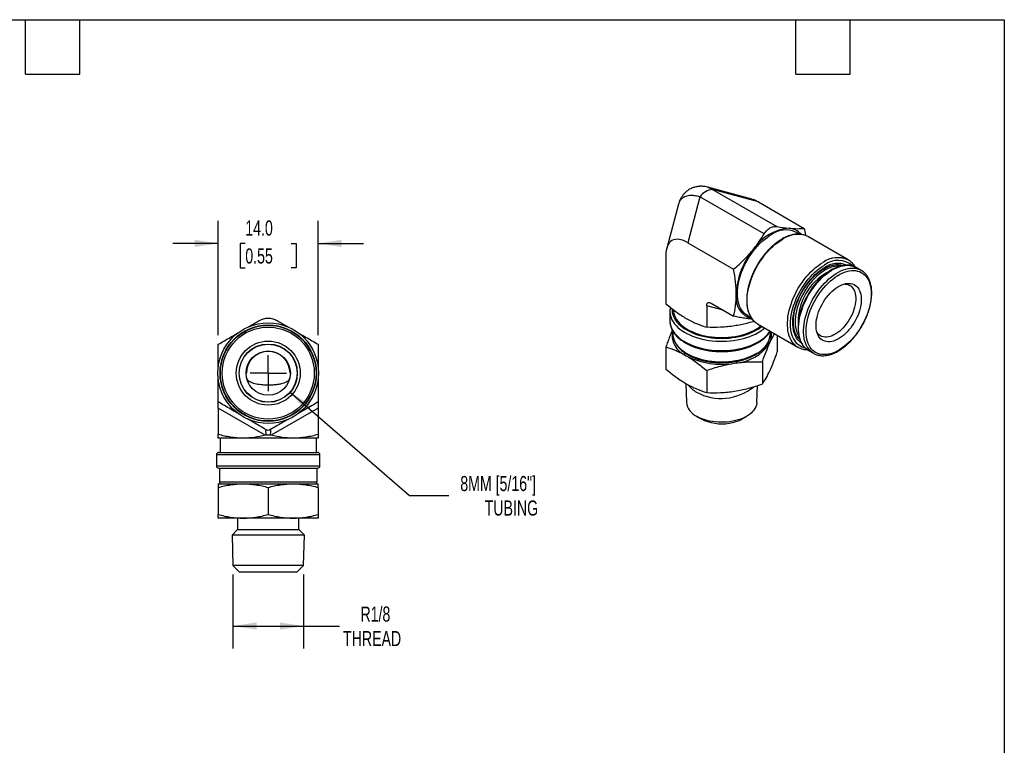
# Model space of a CAD drawing. Header units: millimetres. Extents: x 6 to 273, y 6 to 210.
# Tile 3 of 3: x 135 to 273, y 108 to 210. Entities that reach past the tile are written whole.
import ezdxf

# ---------------------------------------------------------------- set-up
doc = ezdxf.new("R2010")
doc.units = ezdxf.units.MM
doc.linetypes.add('SLD-Center', pattern=[19.05, 15.24, -1.27, 1.27, -1.27])
doc.linetypes.add('SLD-Solid', pattern=[0])
doc.layers.add('CENTER', color=40, linetype='SLD-Center')
doc.layers.add('DIMENSIONS', color=140, linetype='SLD-Solid', lineweight=25)
doc.layers.add('TEXT', color=140, linetype='SLD-Solid', lineweight=25)
doc.styles.add('SLDTEXTSTYLE0', font='TXT', dxfattribs={"width": 0.7})
doc.dimstyles.new('SLDDIMSTYLE1', dxfattribs={"dimtxt": 2.158008, "dimasz": 3.302, "dimexe": 0, "dimexo": 0.0625, "dimgap": 0.539502, "dimtad": 0, "dimtih": 1, "dimtoh": 1, "dimdec": 1, "dimrnd": 1e-09, "dimzin": 12, "dimdsep": 46, "dimtxsty": 'SLDTEXTSTYLE0', "dimsah": 1, "dimcen": 0.09, "dimadec": 0, "dimazin": 3, "dimtfac": 1, "dimtdec": 1, "dimtofl": 0, "dimtmove": 0, "dimatfit": 3, "dimfxl": 0, "dimfrac": 2, "dimtolj": 1, "dimtzin": 12, "dimarcsym": 0})
doc.dimstyles.new('SLDDIMSTYLE3', dxfattribs={"dimtxt": 2.158008, "dimasz": 3.302, "dimexe": 0, "dimexo": 0.0625, "dimgap": 0.539502, "dimtad": 0, "dimtih": 1, "dimtoh": 1, "dimdec": 1, "dimrnd": 1e-09, "dimzin": 12, "dimdsep": 46, "dimtxsty": 'SLDTEXTSTYLE0', "dimsah": 1, "dimcen": 0, "dimadec": 0, "dimazin": 3, "dimtfac": 1, "dimtdec": 1, "dimtofl": 0, "dimtmove": 0, "dimatfit": 3, "dimfxl": 0, "dimfrac": 2, "dimtolj": 1, "dimtzin": 12, "dimarcsym": 0})
doc.dimstyles.new('SLDDIMSTYLE4', dxfattribs={"dimtxt": 2.158008, "dimasz": 3.302, "dimexe": 0, "dimexo": 0.0625, "dimgap": 0.539502, "dimtad": 0, "dimtih": 1, "dimtoh": 1, "dimdec": 1, "dimrnd": 1e-09, "dimzin": 4, "dimdsep": 46, "dimtxsty": 'SLDTEXTSTYLE0', "dimsah": 1, "dimcen": 0.09, "dimadec": 0, "dimazin": 1, "dimtfac": 1, "dimtdec": 1, "dimtmove": 0, "dimatfit": 0, "dimfxl": 0, "dimfrac": 2, "dimtolj": 1, "dimtzin": 12, "dimarcsym": 0})

# ---------------------------------------------------------------- blocks, each defined once
blk = doc.blocks.new('_D_5')
at = {"layer": 'DIMENSIONS'}
for p, q in [((164.95, 131.87), (164.95, 121.48)), ((174.83, 131.87), (174.83, 121.48)), ((164.95, 124.65), (174.83, 124.65)), ((174.83, 124.65), (179.89, 124.65))]:
    blk.add_line(p, q, dxfattribs=at)
for points in [[(164.95, 124.65), (168.25, 124.14), (168.25, 125.16)], [(174.83, 124.65), (171.53, 125.16), (171.53, 124.14)]]:
    blk.add_solid(points, dxfattribs=at)
at = {"layer": 'DIMENSIONS', "char_height": 2.117, "attachment_point": 1, "style": 'SLDTEXTSTYLE0'}
for s, insert in [('R1/8', (182.82, 127.38)), ('THREAD', (180.38, 123.95))]:
    blk.add_mtext(s, dxfattribs=dict(at, insert=insert))
blk = doc.blocks.new('_D_6')
at = {"layer": 'DIMENSIONS'}
for p, q in [((172.96, 157.4), (189.67, 142.93)), ((189.67, 142.93), (195.22, 142.93))]:
    blk.add_line(p, q, dxfattribs=at)
blk.add_solid([(172.96, 157.4), (175.13, 154.85), (175.79, 155.62)], dxfattribs=at)
at = {"layer": 'DIMENSIONS', "attachment_point": 1, "style": 'SLDTEXTSTYLE0'}
for s, insert, char_height in [('8MM [5/16"]', (196.81, 145.66), 2.1167), ('TUBING', (200.23, 142.23), 2.117)]:
    blk.add_mtext(s, dxfattribs=dict(at, insert=insert, char_height=char_height))
blk = doc.blocks.new('_D_7')
at = {"layer": 'DIMENSIONS'}
for p, q in [((162.89, 165.37), (162.89, 181.4)), ((176.89, 165.37), (176.89, 181.4)), ((162.89, 178.23), (156.54, 178.23)), ((166.68, 178.23), (165.96, 178.23)), ((165.96, 178.23), (165.96, 174.8)), ((173.1, 178.23), (173.82, 178.23)), ((173.82, 178.23), (173.82, 174.8)), ((176.89, 178.23), (183.24, 178.23)), ((165.96, 174.8), (166.68, 174.8)), ((173.82, 174.8), (173.1, 174.8))]:
    blk.add_line(p, q, dxfattribs=at)
for points in [[(162.89, 178.23), (159.59, 178.74), (159.59, 177.72)], [(176.89, 178.23), (180.19, 177.72), (180.19, 178.74)]]:
    blk.add_solid(points, dxfattribs=at)
at = {"layer": 'DIMENSIONS', "char_height": 2.117, "attachment_point": 1, "style": 'SLDTEXTSTYLE0'}
for s, insert in [('14.0', (166.68, 181.44)), ('0.55', (166.68, 177.53))]:
    blk.add_mtext(s, dxfattribs=dict(at, insert=insert))
blk = doc.blocks.new('SW_CENTERMARKSYMBOL_0')
at = {"layer": 'CENTER', "color": 0}
for q in [(0, 2.54), (-2.54, 0), (0, -2.54), (2.54, 0)]:
    blk.add_line((0, 0), q, dxfattribs=at)

msp = doc.modelspace()

# ---------------------------------------------------------------- linework, layer by layer
for p, q in [((231.47, 186.1), (231.48, 186.09)), ((237.68, 184.44), (231.48, 186.1)), ((232.17, 185.77), (241.16, 180.58)), ((238.59, 184.05), (232.17, 185.77)), ((227.4, 183.74), (225.74, 177.54)), ((227.41, 183.75), (227.4, 183.74)), ((230.4, 184.75), (228.69, 178.33)), ((239.39, 179.56), (230.4, 184.75)), ((238.59, 184.05), (245.02, 180.33)), ((244.32, 179.52), (243.81, 179.81)), ((228.69, 178.33), (235.12, 174.62)), ((251.17, 175.91), (245.51, 179.18)), ((225.62, 176.57), (225.62, 169.78)), ((250.25, 175.1), (250.05, 175.22)), ((250.24, 175.18), (250.29, 175.12)), ((253.01, 174.44), (252.3, 174.85)), ((253.01, 174.44), (253.04, 174.43)), ((231.95, 169.85), (235.12, 168.02)), ((226.18, 168.7), (226.18, 167.39)), ((226.18, 168.7), (226.18, 168.68)), ((231.34, 169.5), (231.34, 166.48)), ((233.63, 168.88), (231.34, 169.5)), ((226.18, 167.39), (226.18, 167.37)), ((237.06, 168.12), (237.57, 167.82)), ((226.58, 165.98), (226.58, 165.6)), ((226.58, 165.6), (226.58, 165.58)), ((238.46, 166.96), (244.12, 163.7)), ((240.28, 165.6), (240.28, 165.91)), ((241.24, 165.36), (241.24, 163.05)), ((244.03, 165.18), (244.32, 165.01)), ((244.36, 164.9), (244.16, 165.02)), ((244.16, 165.01), (244.36, 164.9)), ((225.62, 163.73), (225.62, 160.64)), ((244.14, 163.69), (244.12, 163.7)), ((245.6, 163.25), (245.56, 163.27)), ((245.6, 163.25), (246.31, 162.84)), ((246.31, 162.84), (246.27, 162.86)), ((239.15, 161.64), (239.15, 158.55)), ((231.34, 160.43), (231.34, 157.34)), ((166.83, 160.06), (166.79, 160.06)), ((172.99, 160.06), (172.95, 160.06)), ((228.4, 158.63), (228.49, 155.97)), ((238.37, 155.97), (238.46, 158.32)), ((169.47, 151.36), (162.89, 155.15)), ((162.89, 155.15), (162.89, 151.47)), ((176.89, 155.15), (170.31, 151.36)), ((176.89, 155.15), (176.89, 151.47)), ((229.93, 154.01), (230.56, 153.65)), ((236.3, 153.65), (236.93, 154.01)), ((166.39, 150.96), (162.89, 150.96)), ((163.14, 150.96), (163.14, 148.96)), ((173.39, 150.96), (166.39, 150.96)), ((176.89, 150.96), (173.39, 150.96)), ((176.64, 148.96), (176.64, 150.96)), ((162.64, 148.66), (162.64, 147.06)), ((162.64, 148.66), (169.89, 148.66)), ((162.94, 148.96), (169.89, 148.96)), ((169.89, 148.96), (176.84, 148.96)), ((169.89, 148.66), (177.14, 148.66)), ((177.14, 147.06), (177.14, 148.66)), ((162.64, 147.06), (169.89, 147.06)), ((162.94, 146.76), (169.89, 146.76)), ((163.04, 146.76), (163.04, 144.86)), ((169.89, 147.06), (177.14, 147.06)), ((169.89, 146.76), (176.84, 146.76)), ((176.74, 144.86), (176.74, 146.76)), ((162.89, 144.56), (166.39, 144.56)), ((162.89, 144.06), (162.89, 140.27)), ((163.04, 144.86), (169.89, 144.86)), ((166.39, 144.56), (173.39, 144.56)), ((169.89, 144.86), (176.74, 144.86)), ((169.89, 144.06), (169.89, 140.27)), ((173.39, 144.56), (176.89, 144.56)), ((176.89, 144.06), (176.89, 140.27)), ((166.39, 139.76), (162.89, 139.76)), ((165.59, 139.76), (165.59, 138.16)), ((173.39, 139.76), (166.39, 139.76)), ((176.89, 139.76), (173.39, 139.76)), ((174.19, 138.16), (174.19, 139.76)), ((165.59, 138.16), (164.82, 137.39)), ((165.59, 138.16), (167.74, 138.16)), ((167.74, 138.16), (174.19, 138.16)), ((174.96, 137.39), (174.19, 138.16)), ((164.82, 137.39), (164.95, 133.14)), ((164.82, 137.39), (164.82, 137.39)), ((174.96, 137.39), (164.82, 137.39)), ((174.83, 133.14), (174.96, 137.39)), ((164.95, 133.14), (165.83, 132.26)), ((164.95, 133.14), (164.95, 133.14)), ((174.83, 133.14), (164.95, 133.14)), ((173.95, 132.26), (174.83, 133.14)), ((165.83, 132.26), (167.86, 132.26)), ((167.86, 132.26), (173.95, 132.26))]:
    msp.add_line(p, q)
at = {"flags": 128}
for points in [[(237.06, 168.12), (237.06, 168.12), (236.82, 168.28), (236.61, 168.46), (236.42, 168.67), (236.24, 168.91), (236.09, 169.17), (235.96, 169.46), (235.85, 169.77), (235.77, 170.1), (235.71, 170.46), (235.67, 170.83), (235.66, 171.21), (235.67, 171.61), (235.71, 172.03), (235.77, 172.45), (235.85, 172.88), (235.96, 173.31), (236.09, 173.75), (236.24, 174.19), (236.42, 174.63), (236.61, 175.07), (236.82, 175.5), (237.06, 175.92), (237.31, 176.33), (237.57, 176.73), (237.85, 177.12), (238.14, 177.49), (238.45, 177.84), (238.76, 178.17), (239.09, 178.48), (239.42, 178.77), (239.75, 179.03), (240.09, 179.27), (240.43, 179.48)], [(238.06, 167.26), (238.06, 167.26), (237.85, 167.47), (237.67, 167.7), (237.51, 167.96), (237.37, 168.25), (237.25, 168.55), (237.15, 168.89), (237.08, 169.24), (237.03, 169.61), (237.01, 169.99), (237.01, 170.39), (237.03, 170.81), (237.08, 171.24), (237.15, 171.67), (237.25, 172.11), (237.37, 172.56), (237.51, 173.01), (237.67, 173.46), (237.85, 173.9), (238.06, 174.35), (238.28, 174.78), (238.52, 175.21), (238.78, 175.63), (239.06, 176.04), (239.35, 176.43), (239.65, 176.8), (239.96, 177.16), (240.28, 177.5), (240.61, 177.81), (240.95, 178.1), (241.29, 178.37), (241.64, 178.61), (241.99, 178.83)], [(244.12, 163.7), (243.94, 163.81), (243.72, 163.99), (243.51, 164.2), (243.33, 164.43), (243.16, 164.69), (243.02, 164.98), (242.9, 165.29), (242.81, 165.62), (242.73, 165.97), (242.69, 166.34), (242.66, 166.73), (242.66, 167.13), (242.69, 167.54), (242.73, 167.97), (242.81, 168.4), (242.9, 168.85), (243.02, 169.29), (243.16, 169.74), (243.33, 170.19), (243.51, 170.64), (243.72, 171.08), (243.94, 171.52), (244.18, 171.95), (244.44, 172.36), (244.71, 172.77), (245, 173.16), (245.3, 173.54), (245.62, 173.89), (245.94, 174.23), (246.27, 174.54), (246.61, 174.84), (246.95, 175.1), (247.3, 175.35), (247.64, 175.56)], [(245.13, 163.58), (245, 163.62), (244.73, 163.71), (244.48, 163.84), (244.25, 163.99), (244.04, 164.17), (243.84, 164.38), (243.67, 164.62), (243.51, 164.89), (243.38, 165.17), (243.28, 165.49), (243.19, 165.82), (243.13, 166.17), (243.1, 166.54), (243.08, 166.93), (243.1, 167.33), (243.13, 167.74), (243.19, 168.16), (243.28, 168.59), (243.38, 169.03), (243.51, 169.47), (243.67, 169.91), (243.84, 170.34), (244.04, 170.78), (244.25, 171.21), (244.48, 171.63), (244.73, 172.04), (245, 172.44), (245.28, 172.83), (245.57, 173.2), (245.87, 173.55), (246.19, 173.88), (246.51, 174.19), (246.84, 174.48), (247.18, 174.75), (247.52, 174.98), (247.86, 175.19)], [(244.62, 164.28), (244.51, 164.36), (244.3, 164.53), (244.11, 164.73), (243.94, 164.96), (243.8, 165.22), (243.67, 165.5), (243.57, 165.8), (243.49, 166.12), (243.44, 166.47), (243.41, 166.83), (243.4, 167.21), (243.42, 167.6), (243.46, 168), (243.53, 168.41), (243.62, 168.83), (243.73, 169.25), (243.87, 169.67), (244.03, 170.1), (244.2, 170.52), (244.4, 170.94), (244.62, 171.35), (244.86, 171.75), (245.11, 172.14), (245.37, 172.52), (245.65, 172.88), (245.94, 173.22), (246.25, 173.55), (246.56, 173.85), (246.88, 174.13), (247.2, 174.39), (247.53, 174.62), (247.86, 174.83)], [(249.92, 175.03), (249.89, 175.03), (249.6, 175.03), (249.3, 174.99), (249, 174.93), (248.69, 174.83), (248.37, 174.7), (248.05, 174.55), (247.73, 174.36), (247.41, 174.15), (247.1, 173.91), (246.79, 173.64), (246.48, 173.35), (246.19, 173.04), (245.9, 172.71), (245.62, 172.36), (245.36, 172), (245.12, 171.62), (244.89, 171.23), (244.68, 170.83), (244.48, 170.43), (244.31, 170.02), (244.16, 169.6), (244.03, 169.19), (243.93, 168.78), (243.84, 168.38), (243.78, 167.98), (243.75, 167.59), (243.74, 167.22), (243.75, 166.86), (243.79, 166.51), (243.86, 166.19), (243.94, 165.88), (244.05, 165.6), (244.19, 165.34), (244.26, 165.22)], [(252.32, 174.84), (252.16, 174.93), (251.91, 175.04), (251.64, 175.11), (251.37, 175.16), (251.08, 175.19), (250.78, 175.18), (250.47, 175.15), (250.16, 175.08), (249.84, 174.99), (249.52, 174.87), (249.19, 174.73), (248.87, 174.56), (248.54, 174.36), (248.22, 174.14), (247.9, 173.89), (247.58, 173.62), (247.28, 173.33), (246.98, 173.03), (246.68, 172.7), (246.4, 172.36), (246.13, 172), (245.88, 171.63), (245.64, 171.25), (245.41, 170.86), (245.2, 170.45), (245, 170.05), (244.83, 169.64), (244.67, 169.22), (244.53, 168.81), (244.41, 168.39), (244.32, 167.98), (244.24, 167.58), (244.18, 167.17), (244.15, 166.78), (244.14, 166.4), (244.15, 166.03), (244.19, 165.67), (244.25, 165.33), (244.33, 165), (244.43, 164.7), (244.55, 164.41), (244.7, 164.15), (244.86, 163.9), (245.05, 163.69), (245.25, 163.5), (245.47, 163.33), (245.56, 163.27), (245.56, 163.27)], [(245.56, 163.27), (245.49, 163.32), (245.27, 163.48), (245.07, 163.68), (244.88, 163.9), (244.72, 164.15), (244.58, 164.42), (244.46, 164.72), (244.36, 165.04), (244.29, 165.38), (244.24, 165.74), (244.22, 166.11), (244.22, 166.5), (244.24, 166.91), (244.29, 167.32), (244.36, 167.74), (244.45, 168.17), (244.57, 168.61), (244.71, 169.04), (244.87, 169.48), (245.06, 169.91), (245.26, 170.34), (245.48, 170.77), (245.72, 171.18), (245.97, 171.58), (246.24, 171.97), (246.53, 172.35), (246.82, 172.71), (247.13, 173.05), (247.45, 173.37), (247.77, 173.67), (248.1, 173.94), (248.44, 174.19), (248.78, 174.41), (249.11, 174.61), (249.45, 174.78), (249.79, 174.92), (250.12, 175.02), (250.44, 175.1), (250.76, 175.15), (251.07, 175.17), (251.36, 175.15), (251.65, 175.1), (251.92, 175.03), (252.17, 174.92), (252.3, 174.85)], [(246.27, 162.86), (246.2, 162.91), (245.98, 163.07), (245.77, 163.27), (245.59, 163.49), (245.43, 163.74), (245.29, 164.01), (245.17, 164.31), (245.07, 164.63), (245, 164.97), (244.95, 165.33), (244.93, 165.7), (244.92, 166.09), (244.95, 166.5), (245, 166.91), (245.07, 167.33), (245.16, 167.76), (245.28, 168.2), (245.42, 168.63), (245.58, 169.07), (245.76, 169.5), (245.97, 169.93), (246.19, 170.36), (246.43, 170.77), (246.68, 171.18), (246.95, 171.57), (247.24, 171.94), (247.53, 172.3), (247.84, 172.64), (248.16, 172.96), (248.48, 173.26), (248.81, 173.53), (249.14, 173.78), (249.48, 174.01), (249.82, 174.2), (250.16, 174.37), (250.49, 174.51), (250.82, 174.62), (251.15, 174.69), (251.47, 174.74), (251.77, 174.76), (252.07, 174.74), (252.35, 174.7), (252.63, 174.62), (252.88, 174.51), (253.01, 174.44)], [(250.01, 163.37), (249.67, 163.18), (249.34, 163.02), (249.01, 162.88), (248.69, 162.78), (248.37, 162.71), (248.06, 162.66), (247.75, 162.65), (247.46, 162.67), (247.19, 162.72), (246.92, 162.81), (246.67, 162.92), (246.44, 163.06), (246.23, 163.23), (246.03, 163.43), (245.86, 163.66), (245.71, 163.92), (245.58, 164.19), (245.47, 164.5), (245.39, 164.82), (245.32, 165.16), (245.29, 165.52), (245.28, 165.9), (245.29, 166.29), (245.32, 166.7), (245.38, 167.11), (245.47, 167.53), (245.57, 167.96), (245.7, 168.39), (245.86, 168.82), (246.03, 169.24), (246.22, 169.67), (246.44, 170.09), (246.67, 170.5), (246.92, 170.9), (247.18, 171.29), (247.46, 171.66), (247.75, 172.01), (248.05, 172.35), (248.36, 172.67), (248.68, 172.97), (249, 173.24), (249.33, 173.48), (249.67, 173.7), (250, 173.9), (250.33, 174.06), (250.66, 174.19), (250.99, 174.3), (251.31, 174.37), (251.62, 174.42), (251.92, 174.43), (252.21, 174.41), (252.49, 174.36), (252.75, 174.27), (253, 174.16), (253.23, 174.02), (253.44, 173.84), (253.64, 173.64), (253.81, 173.42), (253.96, 173.16), (254.09, 172.88), (254.2, 172.58), (254.29, 172.26), (254.35, 171.92), (254.38, 171.55), (254.4, 171.18), (254.39, 170.79), (254.35, 170.38), (254.29, 169.97), (254.2, 169.55), (254.1, 169.12), (253.97, 168.69), (253.82, 168.26), (253.64, 167.83), (253.45, 167.41), (253.24, 166.99), (253, 166.58), (252.76, 166.18), (252.49, 165.79), (252.22, 165.42), (251.93, 165.06), (251.62, 164.73), (251.31, 164.41), (250.99, 164.11), (250.67, 163.84), (250.34, 163.59), (250.01, 163.37)], [(249.95, 164.95), (249.68, 164.79), (249.4, 164.66), (249.13, 164.56), (248.86, 164.49), (248.6, 164.45), (248.35, 164.45), (248.12, 164.47), (247.89, 164.52), (247.68, 164.61), (247.49, 164.73), (247.31, 164.87), (247.15, 165.04), (247.01, 165.24), (246.9, 165.46), (246.81, 165.71), (246.74, 165.98), (246.69, 166.27), (246.67, 166.57), (246.67, 166.89), (246.7, 167.23), (246.74, 167.57), (246.82, 167.92), (246.91, 168.27), (247.03, 168.63), (247.17, 168.99), (247.33, 169.34), (247.51, 169.69), (247.71, 170.03), (247.92, 170.35), (248.15, 170.67), (248.39, 170.96), (248.64, 171.24), (248.9, 171.5), (249.17, 171.73), (249.44, 171.94), (249.72, 172.13), (249.99, 172.29), (250.27, 172.42), (250.54, 172.52), (250.81, 172.59), (251.07, 172.62), (251.32, 172.63), (251.56, 172.61), (251.78, 172.55), (251.99, 172.47), (252.19, 172.35), (252.36, 172.21), (252.52, 172.04), (252.66, 171.84), (252.77, 171.61), (252.87, 171.37), (252.94, 171.1), (252.98, 170.81), (253, 170.51), (253, 170.18), (252.98, 169.85), (252.93, 169.51), (252.85, 169.16), (252.76, 168.8), (252.64, 168.45), (252.5, 168.09), (252.34, 167.74), (252.16, 167.39), (251.96, 167.05), (251.75, 166.73), (251.52, 166.41), (251.28, 166.12), (251.03, 165.84), (250.77, 165.58), (250.5, 165.34), (250.23, 165.13), (249.95, 164.95)], [(250.66, 172.55), (250.77, 172.54), (250.99, 172.51), (251.2, 172.44), (251.4, 172.35), (251.58, 172.22), (251.74, 172.07), (251.87, 171.88), (251.99, 171.67), (252.08, 171.44), (252.16, 171.18), (252.2, 170.91), (252.22, 170.61), (252.22, 170.3), (252.2, 169.98), (252.14, 169.65), (252.07, 169.31), (251.97, 168.97), (251.85, 168.63), (251.71, 168.28), (251.54, 167.95), (251.36, 167.62), (251.16, 167.3), (250.95, 166.99), (250.72, 166.7), (250.48, 166.42), (250.23, 166.17), (249.98, 165.94), (249.71, 165.74), (249.45, 165.56)], [(226.18, 168.68), (226.18, 168.66), (226.2, 168.38), (226.26, 168.09), (226.35, 167.8), (226.47, 167.52), (226.63, 167.25), (226.82, 166.98), (227.04, 166.72), (227.29, 166.47), (227.57, 166.23), (227.88, 166.01), (228.22, 165.79), (228.58, 165.59), (228.96, 165.41), (229.36, 165.24), (229.79, 165.08), (230.23, 164.95), (230.69, 164.83), (231.16, 164.73), (231.64, 164.65), (232.12, 164.58), (232.62, 164.54), (233.12, 164.52), (233.62, 164.52), (234.12, 164.53), (234.61, 164.57), (235.11, 164.63), (235.59, 164.71), (236.06, 164.8), (236.52, 164.91), (236.97, 165.05), (237.39, 165.2), (237.8, 165.36), (238.19, 165.54), (238.56, 165.74)], [(226.49, 169.08), (226.48, 168.84), (226.51, 168.56), (226.58, 168.28), (226.68, 168), (226.81, 167.73), (226.98, 167.46), (227.17, 167.2), (227.4, 166.95), (227.66, 166.71), (227.95, 166.48), (228.26, 166.26), (228.6, 166.06), (228.97, 165.87), (229.36, 165.7), (229.76, 165.54), (230.19, 165.4), (230.63, 165.27), (231.09, 165.17), (231.55, 165.08), (232.03, 165.02), (232.51, 164.97), (233, 164.94), (233.49, 164.93), (233.98, 164.95), (234.47, 164.98), (234.95, 165.03), (235.43, 165.1), (235.89, 165.19), (236.34, 165.3), (236.78, 165.43), (237.2, 165.58), (237.61, 165.74), (237.99, 165.92), (238.35, 166.11)], [(226.68, 168.95), (226.7, 168.67), (226.75, 168.39), (226.84, 168.12), (226.95, 167.85), (227.11, 167.58), (227.29, 167.33), (227.51, 167.08), (227.75, 166.84), (228.03, 166.61), (228.33, 166.39), (228.66, 166.19), (229.01, 166), (229.39, 165.83), (229.78, 165.67), (230.2, 165.53), (230.63, 165.4), (231.07, 165.29), (231.53, 165.21), (232, 165.14), (232.47, 165.09), (232.95, 165.06), (233.43, 165.05), (233.91, 165.06), (234.39, 165.09), (234.87, 165.14), (235.33, 165.21), (235.79, 165.29), (236.24, 165.4), (236.67, 165.53), (237.08, 165.67), (237.48, 165.83), (237.85, 166), (238.2, 166.19)], [(226.18, 167.37), (226.18, 167.36), (226.2, 167.07), (226.26, 166.78), (226.35, 166.5), (226.47, 166.22), (226.63, 165.94), (226.82, 165.68), (227.04, 165.42), (227.29, 165.17), (227.57, 164.93), (227.88, 164.7), (228.22, 164.49), (228.58, 164.29), (228.96, 164.1), (229.36, 163.93), (229.79, 163.78), (230.23, 163.64), (230.69, 163.52), (231.16, 163.42), (231.64, 163.34), (232.12, 163.28), (232.62, 163.24), (233.12, 163.21), (233.62, 163.21), (234.12, 163.23), (234.61, 163.27), (235.11, 163.32), (235.59, 163.4), (236.06, 163.49), (236.52, 163.61), (236.97, 163.74), (237.39, 163.89), (237.8, 164.06), (238.19, 164.24), (238.56, 164.43)], [(238.46, 166.96), (238.28, 167.08), (238.06, 167.26)], [(249.45, 165.56), (249.18, 165.41), (248.92, 165.28), (248.66, 165.19), (248.4, 165.13), (248.15, 165.1), (247.92, 165.11), (247.69, 165.14), (247.48, 165.21), (247.28, 165.3), (247.11, 165.43), (246.95, 165.58), (246.81, 165.77), (246.77, 165.82)], [(226.58, 165.58), (226.58, 165.49), (226.61, 165.21), (226.68, 164.94), (226.77, 164.66), (226.91, 164.4), (227.07, 164.13), (227.26, 163.88), (227.49, 163.63), (227.74, 163.39), (228.03, 163.17), (228.34, 162.95), (228.67, 162.75), (229.03, 162.57), (229.41, 162.39), (229.82, 162.24), (230.24, 162.1), (230.67, 161.98), (231.12, 161.88), (231.58, 161.79), (232.05, 161.72), (232.53, 161.68), (233.01, 161.65), (233.49, 161.64), (233.97, 161.66), (234.46, 161.69), (234.93, 161.74), (235.4, 161.81), (235.86, 161.9), (236.3, 162.01), (236.73, 162.13), (237.15, 162.28), (237.55, 162.44), (237.92, 162.61), (238.28, 162.8)], [(244.38, 164.85), (244.32, 164.86), (244.28, 164.88)], [(238.37, 155.97), (238.36, 155.81), (238.31, 155.58), (238.23, 155.34), (238.11, 155.11), (237.96, 154.89), (237.78, 154.68), (237.57, 154.47), (237.33, 154.28), (237.06, 154.09), (236.77, 153.93), (236.45, 153.77), (236.11, 153.63), (235.76, 153.51), (235.38, 153.41), (235, 153.32), (234.6, 153.26), (234.19, 153.21), (233.78, 153.18), (233.37, 153.18), (232.95, 153.19), (232.54, 153.22), (232.14, 153.28), (231.74, 153.35), (231.36, 153.44), (230.99, 153.55), (230.64, 153.68), (230.31, 153.82), (230, 153.98)]]:
    msp.add_lwpolyline(points, dxfattribs=at)
for radius in [7.05, 6.75, 6.7, 6.45, 4.48, 4.08, 4.06, 3.1]:
    msp.add_circle((169.89, 160.06), radius)
for centre, radius, start, end in [((232.31, 183.49), 2.28, 93.4295, 146.5651), ((243.34, 173.87), 6.49, 93.8725, 146.1221), ((242.4, 176.78), 3.34, 65.1963, 126.1142), ((244.14, 175.65), 3.84, 76.1444, 124.1245), ((242.72, 177.93), 2.42, 40.4708, 85.5598), ((244.32, 177.11), 2.38, 60.0329, 71.9173), ((246.14, 170.64), 10.67, 140.0915, 177.4972), ((249.71, 172.72), 3.51, 65.5001, 125.9671), ((249.75, 172.79), 3.06, 48.4464, 128.2948), ((249.71, 172.29), 3.14, 67.4967, 126.0806), ((252.05, 167.26), 7.88, 119.1643, 180.7682), ((238.54, 170.61), 3.09, 170.6168, 254.6374), ((229.67, 165.46), 3.19, 169.5408, 248.0898), ((235.47, 170.97), 5.51, 299.7421, 308.9755), ((236.89, 165.91), 3.4, 293.9441, 354.7357), ((235.52, 171.05), 5.69, 299.753, 308.7003), ((235.67, 170.81), 5.83, 299.7024, 310.6719), ((236.37, 168.54), 4.65, 298.0046, 326.0446), ((238.01, 165.35), 2.42, 334.4048, 12.1348), ((234.92, 167.73), 6.29, 272.9764, 327.0182), ((169.89, 160.06), 3.06, 0, 180), ((233.43, 172.09), 10.8, 242.7349, 279.679), ((231.48, 160.42), 3.4, 215.5097, 242.6145), ((233.36, 163.76), 7.24, 241.6142, 309.1391), ((231, 156.31), 2.53, 187.5196, 246.7136), ((233.42, 159.15), 6.19, 242.5168, 279.8915), ((233.76, 158.25), 5.25, 277.9089, 298.9637), ((162.94, 148.66), 0.3, 90, 180), ((176.84, 148.66), 0.3, 0, 90), ((162.94, 147.06), 0.3, 180, 270), ((176.84, 147.06), 0.3, 270, 0), ((163.34, 144.86), 0.3, 180, 270), ((176.44, 144.86), 0.3, 270, 0)]:
    msp.add_arc(centre, radius, start, end)
for points, knots in [([(231.48, 186.1), (231.36, 186.13), (231.13, 186.18), (230.83, 186.22), (230.59, 186.23), (230.4, 186.22), (230.23, 186.21), (229.95, 186.18), (229.57, 186.09), (229.14, 185.92), (228.78, 185.71), (228.47, 185.48), (228.24, 185.26), (228.06, 185.06), (227.94, 184.9), (227.81, 184.7), (227.66, 184.45), (227.51, 184.12), (227.44, 183.87), (227.4, 183.74)], [0, 0, 0, 0, 0.073556, 0.133518, 0.177815, 0.209333, 0.240567, 0.272348, 0.36841, 0.46485, 0.532292, 0.604708, 0.680304, 0.716852, 0.75235, 0.795735, 0.852632, 0.921408, 1, 1, 1, 1]), ([(230.4, 184.75), (230.29, 184.78), (230.06, 184.84), (229.74, 184.89), (229.43, 184.93), (229.09, 184.93), (228.74, 184.9), (228.4, 184.81), (228.12, 184.68), (227.9, 184.53), (227.73, 184.37), (227.58, 184.18), (227.47, 183.98), (227.43, 183.83), (227.41, 183.75)], [0, 0, 0, 0, 0.077581, 0.153609, 0.228139, 0.301229, 0.406712, 0.511098, 0.614601, 0.692168, 0.770207, 0.848807, 0.928057, 1, 1, 1, 1]), ([(231.48, 186.09), (231.51, 186.09), (231.63, 186.06), (231.86, 185.96), (232.07, 185.83), (232.17, 185.77)], [0, 0, 0, 0, 0.09472, 0.54128, 1, 1, 1, 1]), ([(237.68, 184.43), (237.7, 184.43), (237.85, 184.4), (238.16, 184.28), (238.44, 184.12), (238.59, 184.05)], [0, 0, 0, 0, 0.0649517, 0.5332764, 1, 1, 1, 1]), ([(239.39, 179.56), (239.5, 179.74), (239.62, 179.9), (239.9, 180.18), (240.05, 180.29), (240.36, 180.48), (240.52, 180.54), (240.84, 180.6), (241, 180.6), (241.16, 180.58)], [0, 0, 0, 0, 0.25, 0.25, 0.5, 0.5, 0.75, 0.75, 1, 1, 1, 1]), ([(245.04, 179.39), (244.97, 179.41), (244.81, 179.46), (244.54, 179.5), (244.25, 179.53), (243.95, 179.52), (243.64, 179.49), (243.32, 179.43), (242.99, 179.34), (242.66, 179.22), (242.33, 179.07), (242.07, 178.94), (241.92, 178.86), (241.89, 178.84)], [0, 0, 0, 0, 0.076364, 0.173779, 0.271589, 0.369861, 0.468594, 0.567737, 0.66721, 0.766921, 0.866789, 0.966744, 1, 1, 1, 1]), ([(242.91, 180.35), (243.33, 180.31), (243.71, 180.29), (244.41, 180.29), (244.73, 180.3), (245.02, 180.33)], [0, 0, 0, 0, 0.5, 0.5, 1, 1, 1, 1]), ([(245.02, 180.33), (245.08, 180.03), (245.14, 179.7), (245.18, 179.37), (245.19, 179.33)], [0, 0, 0, 0, 0.892855, 1, 1, 1, 1]), ([(228.69, 178.33), (228.28, 178.57), (227.87, 178.73), (227.11, 178.84), (226.76, 178.79), (226.19, 178.46), (225.97, 178.18), (225.69, 177.47), (225.62, 177.03), (225.62, 176.57)], [0, 0, 0, 0, 0.25, 0.25, 0.5, 0.5, 0.75, 0.75, 1, 1, 1, 1]), ([(241.89, 178.84), (241.83, 178.8), (241.66, 178.7), (241.38, 178.52), (241.05, 178.28), (240.73, 178.01), (240.41, 177.73), (240.09, 177.42), (239.79, 177.1), (239.5, 176.75), (239.21, 176.39), (238.94, 176.02), (238.68, 175.64), (238.44, 175.24), (238.21, 174.84), (238, 174.42), (237.8, 174), (237.63, 173.58), (237.47, 173.16), (237.33, 172.73), (237.21, 172.31), (237.12, 171.88), (237.04, 171.47), (236.98, 171.06), (236.95, 170.66), (236.94, 170.27), (236.95, 169.89), (236.99, 169.52), (237.04, 169.17), (237.12, 168.84), (237.22, 168.52), (237.34, 168.23), (237.49, 167.95), (237.65, 167.7), (237.83, 167.48), (237.96, 167.33), (238.04, 167.27), (238.04, 167.27)], [0, 0, 0, 0, 0.01577, 0.045654, 0.075529, 0.105394, 0.135245, 0.165084, 0.194911, 0.224726, 0.254533, 0.284333, 0.314127, 0.343919, 0.37371, 0.403502, 0.433296, 0.463096, 0.492903, 0.52272, 0.552547, 0.582389, 0.612246, 0.642119, 0.672009, 0.701915, 0.731835, 0.761765, 0.791692, 0.821603, 0.851477, 0.881289, 0.91101, 0.940612, 0.970073, 0.999386, 1, 1, 1, 1]), ([(235.12, 174.62), (235.64, 175.06), (236.14, 175.52), (237.09, 176.47), (237.54, 176.97), (237.96, 177.49)], [0, 0, 0, 0, 0.5, 0.5, 1, 1, 1, 1]), ([(244.4, 164.78), (244.4, 164.78), (244.33, 164.83), (244.21, 164.95), (244.05, 165.14), (243.92, 165.35), (243.8, 165.59), (243.69, 165.84), (243.61, 166.12), (243.55, 166.41), (243.51, 166.73), (243.49, 167.06), (243.49, 167.4), (243.51, 167.75), (243.55, 168.12), (243.61, 168.49), (243.7, 168.88), (243.8, 169.26), (243.92, 169.65), (244.06, 170.05), (244.23, 170.44), (244.4, 170.82), (244.6, 171.2), (244.81, 171.58), (245.04, 171.94), (245.28, 172.3), (245.53, 172.64), (245.79, 172.97), (246.07, 173.28), (246.35, 173.57), (246.64, 173.84), (246.93, 174.09), (247.22, 174.32), (247.51, 174.52), (247.76, 174.67), (248, 174.8), (248.24, 174.92), (248.53, 175.04), (248.82, 175.14), (249.1, 175.2), (249.36, 175.25), (249.62, 175.26), (249.87, 175.25), (250.11, 175.21), (250.28, 175.17), (250.36, 175.13), (250.37, 175.13)], [0, 0, 0, 0, 0.0016618, 0.026843, 0.0517919, 0.0764447, 0.1008161, 0.1249613, 0.1489448, 0.172824, 0.1966435, 0.2204356, 0.2442209, 0.2680102, 0.2918128, 0.3156338, 0.3394752, 0.3633368, 0.387217, 0.4111138, 0.4350242, 0.4589452, 0.4828737, 0.5068064, 0.5307398, 0.5546698, 0.5785928, 0.6025053, 0.6264041, 0.6502858, 0.6741475, 0.6979865, 0.7218007, 0.7455892, 0.7674714, 0.7799223, 0.8036581, 0.8273845, 0.8511133, 0.874866, 0.8986758, 0.9225879, 0.9466602, 0.9709572, 0.9955362, 1, 1, 1, 1]), ([(252.14, 174.94), (252.1, 174.99), (252.02, 175.14), (251.86, 175.34), (251.66, 175.55), (251.44, 175.73), (251.27, 175.85), (251.17, 175.91), (251.16, 175.91)], [0, 0, 0, 0, 0.134554, 0.344086, 0.5521, 0.758696, 0.964179, 1, 1, 1, 1]), ([(235.48, 171.11), (235.48, 171.67), (235.45, 172.24), (235.32, 173.41), (235.23, 174.01), (235.12, 174.62)], [0, 0, 0, 0, 0.5, 0.5, 1, 1, 1, 1]), ([(249.96, 163.26), (250.02, 163.3), (250.18, 163.41), (250.46, 163.6), (250.78, 163.85), (251.09, 164.12), (251.4, 164.41), (251.7, 164.72), (251.98, 165.05), (252.26, 165.4), (252.53, 165.76), (252.78, 166.13), (253.02, 166.52), (253.25, 166.91), (253.46, 167.31), (253.65, 167.72), (253.82, 168.13), (253.97, 168.55), (254.11, 168.96), (254.22, 169.38), (254.32, 169.79), (254.39, 170.2), (254.44, 170.59), (254.47, 170.98), (254.47, 171.37), (254.46, 171.73), (254.42, 172.09), (254.36, 172.43), (254.27, 172.75), (254.17, 173.05), (254.04, 173.34), (253.89, 173.6), (253.72, 173.83), (253.53, 174.05), (253.32, 174.23), (253.16, 174.36), (253.06, 174.41), (253.04, 174.42)], [0, 0, 0, 0, 0.015709, 0.045453, 0.075182, 0.104896, 0.134592, 0.164272, 0.193937, 0.223589, 0.253231, 0.282866, 0.312496, 0.342124, 0.371754, 0.401388, 0.431028, 0.460678, 0.49034, 0.520019, 0.549715, 0.579433, 0.609172, 0.638935, 0.668719, 0.698521, 0.728332, 0.758135, 0.787907, 0.817618, 0.847233, 0.876711, 0.906019, 0.935134, 0.964061, 0.992829, 1, 1, 1, 1]), ([(235.12, 168.02), (235.23, 168.5), (235.32, 168.99), (235.45, 170.02), (235.48, 170.55), (235.48, 171.11)], [0, 0, 0, 0, 0.5, 0.5, 1, 1, 1, 1]), ([(225.62, 169.78), (226.09, 169.39), (226.57, 169.01), (227.52, 168.32), (228, 168), (228.48, 167.72)], [0, 0, 0, 0, 0.5, 0.5, 1, 1, 1, 1]), ([(231.34, 169.5), (231.34, 169.59), (231.35, 169.68), (231.41, 169.82), (231.45, 169.87), (231.57, 169.94), (231.64, 169.95), (231.79, 169.93), (231.87, 169.9), (231.95, 169.85)], [0, 0, 0, 0, 0.25, 0.25, 0.5, 0.5, 0.75, 0.75, 1, 1, 1, 1]), ([(226.25, 169.27), (226.24, 169.23), (226.21, 169.1), (226.18, 168.9), (226.18, 168.74), (226.18, 168.67)], [0, 0, 0, 0, 0.192312, 0.667163, 1, 1, 1, 1]), ([(167.03, 166.49), (167.19, 166.59), (167.73, 166.9), (168.27, 167.21), (168.64, 167.42)], [0, 0, 0, 0, 0.298396, 1, 1, 1, 1]), ([(168.64, 167.42), (168.83, 167.53), (169.03, 167.61), (169.45, 167.73), (169.67, 167.76), (170.11, 167.76), (170.33, 167.73), (170.75, 167.61), (170.95, 167.53), (171.14, 167.42)], [0, 0, 0, 0, 0.25, 0.25, 0.5, 0.5, 0.75, 0.75, 1, 1, 1, 1]), ([(171.14, 167.42), (171.51, 167.21), (172.03, 166.91), (172.55, 166.61), (172.69, 166.53)], [0, 0, 0, 0, 0.721575, 1, 1, 1, 1]), ([(226.18, 167.37), (226.18, 167.34), (226.18, 167.22), (226.21, 167), (226.26, 166.72), (226.35, 166.44), (226.47, 166.17), (226.62, 165.9), (226.79, 165.64), (227, 165.38), (227.23, 165.14), (227.49, 164.9), (227.78, 164.68), (228.09, 164.46), (228.42, 164.26), (228.78, 164.07), (229.15, 163.9), (229.54, 163.74), (229.95, 163.6), (230.37, 163.48), (230.81, 163.37), (231.25, 163.28), (231.71, 163.2), (232.17, 163.14), (232.64, 163.1), (233.11, 163.08), (233.58, 163.08), (234.05, 163.09), (234.52, 163.13), (234.99, 163.18), (235.44, 163.25), (235.89, 163.33), (236.33, 163.43), (236.76, 163.55), (237.17, 163.69), (237.57, 163.84), (237.95, 164.01), (238.26, 164.16), (238.5, 164.3), (238.73, 164.43), (238.99, 164.61), (239.29, 164.83), (239.56, 165.07), (239.8, 165.31), (240.02, 165.57), (240.17, 165.78), (240.24, 165.9), (240.25, 165.93)], [0, 0, 0, 0, 0.006709, 0.029324, 0.051946, 0.074633, 0.097431, 0.120371, 0.143462, 0.166696, 0.190052, 0.213502, 0.237019, 0.260577, 0.284155, 0.307739, 0.331317, 0.354884, 0.378436, 0.401974, 0.425498, 0.449009, 0.472509, 0.496, 0.519484, 0.542964, 0.566441, 0.589919, 0.613399, 0.636884, 0.660376, 0.683878, 0.707391, 0.730919, 0.754463, 0.778025, 0.801607, 0.825207, 0.837937, 0.850411, 0.874036, 0.897672, 0.921297, 0.944891, 0.968429, 0.991881, 1, 1, 1, 1]), ([(228.48, 167.72), (228.97, 167.44), (229.44, 167.2), (230.4, 166.8), (230.87, 166.63), (231.34, 166.48)], [0, 0, 0, 0, 0.5, 0.5, 1, 1, 1, 1]), ([(237.72, 167.61), (237.59, 167.63), (237.24, 167.66), (236.63, 167.75), (235.9, 167.87), (235.38, 167.97), (235.12, 168.02)], [0, 0, 0, 0, 0.174262, 0.446906, 0.723432, 1, 1, 1, 1]), ([(238, 167.32), (237.94, 167.3), (237.6, 167.19), (236.97, 167.03), (236.11, 166.82), (235.53, 166.72), (235.24, 166.68)], [0, 0, 0, 0, 0.061245, 0.371999, 0.686009, 1, 1, 1, 1]), ([(162.89, 164.1), (163.18, 164.27), (163.75, 164.6), (164.62, 165.1), (165.3, 165.49), (165.68, 165.71), (165.77, 165.77)], [0, 0, 0, 0, 0.300456, 0.601603, 0.905522, 1, 1, 1, 1]), ([(173.98, 165.78), (174.08, 165.73), (174.46, 165.5), (175.14, 165.11), (176.02, 164.6), (176.6, 164.27), (176.89, 164.1)], [0, 0, 0, 0, 0.097496, 0.395486, 0.69772, 1, 1, 1, 1]), ([(226.53, 166.08), (226.49, 165.99), (226.36, 165.7), (226.15, 165.17), (225.88, 164.47), (225.71, 163.98), (225.62, 163.73)], [0, 0, 0, 0, 0.130243, 0.417421, 0.708688, 1, 1, 1, 1]), ([(226.58, 165.58), (226.58, 165.58), (226.58, 165.48), (226.6, 165.3), (226.64, 165.02), (226.72, 164.75), (226.83, 164.49), (226.97, 164.22), (227.14, 163.97), (227.33, 163.72), (227.56, 163.48), (227.81, 163.25), (228.09, 163.03), (228.39, 162.82), (228.71, 162.62), (229.06, 162.44), (229.42, 162.28), (229.81, 162.12), (230.2, 161.99), (230.62, 161.87), (231.04, 161.77), (231.48, 161.68), (231.92, 161.61), (232.37, 161.56), (232.83, 161.53), (233.29, 161.51), (233.75, 161.52), (234.2, 161.54), (234.66, 161.58), (235.11, 161.64), (235.55, 161.71), (235.98, 161.8), (236.4, 161.91), (236.81, 162.04), (237.2, 162.18), (237.58, 162.34), (237.91, 162.5), (238.18, 162.64), (238.44, 162.8), (238.7, 162.97), (238.98, 163.19), (239.24, 163.42), (239.48, 163.66), (239.68, 163.91), (239.86, 164.17), (240.01, 164.43), (240.12, 164.7), (240.21, 164.98), (240.26, 165.25), (240.28, 165.47), (240.28, 165.59), (240.28, 165.62)], [0, 0, 0, 0, 0.000039, 0.020741, 0.041438, 0.062182, 0.083026, 0.104004, 0.12513, 0.146401, 0.167797, 0.18929, 0.210852, 0.232458, 0.254085, 0.275718, 0.297344, 0.318959, 0.340561, 0.362148, 0.383721, 0.405281, 0.426831, 0.448373, 0.469908, 0.491439, 0.51297, 0.534501, 0.556036, 0.577577, 0.599125, 0.620685, 0.642258, 0.663846, 0.685452, 0.707076, 0.72872, 0.746669, 0.758115, 0.779789, 0.801474, 0.823147, 0.844787, 0.866367, 0.887857, 0.909226, 0.930446, 0.951508, 0.972417, 0.993204, 1, 1, 1, 1]), ([(235.24, 166.68), (234.58, 166.57), (233.93, 166.51), (232.63, 166.45), (231.98, 166.46), (231.34, 166.48)], [0, 0, 0, 0, 0.5, 0.5, 1, 1, 1, 1]), ([(239.15, 161.64), (239.32, 162.14), (239.49, 162.61), (239.84, 163.51), (240.02, 163.93), (240.19, 164.31)], [0, 0, 0, 0, 0.5, 0.5, 1, 1, 1, 1]), ([(240.19, 164.31), (240.28, 164.49), (240.46, 164.85), (240.68, 165.27), (240.82, 165.49), (240.87, 165.58)], [0, 0, 0, 0, 0.386739, 0.773517, 1, 1, 1, 1]), ([(162.89, 160.75), (162.89, 160.86), (162.89, 161.3), (162.89, 162.09), (162.89, 163.1), (162.89, 163.77), (162.89, 164.1)], [0, 0, 0, 0, 0.095642, 0.394245, 0.697099, 1, 1, 1, 1]), ([(176.89, 164.1), (176.89, 163.77), (176.89, 163.11), (176.89, 162.11), (176.89, 161.32), (176.89, 160.86), (176.89, 160.75)], [0, 0, 0, 0, 0.298412, 0.597512, 0.899363, 1, 1, 1, 1]), ([(225.62, 163.73), (226.09, 163.59), (226.57, 163.42), (227.52, 163.01), (228, 162.77), (228.48, 162.5)], [0, 0, 0, 0, 0.5, 0.5, 1, 1, 1, 1]), ([(240.19, 160.39), (240.37, 160.77), (240.55, 161.19), (240.89, 162.08), (241.07, 162.56), (241.24, 163.05)], [0, 0, 0, 0, 0.5, 0.5, 1, 1, 1, 1]), ([(244.14, 163.69), (244.15, 163.68), (244.24, 163.63), (244.42, 163.55), (244.69, 163.45), (244.97, 163.39), (245.22, 163.35), (245.38, 163.35), (245.45, 163.35)], [0, 0, 0, 0, 0.026996, 0.236941, 0.446889, 0.657368, 0.868865, 1, 1, 1, 1]), ([(246.27, 162.87), (246.32, 162.84), (246.44, 162.76), (246.65, 162.67), (246.92, 162.59), (247.19, 162.53), (247.48, 162.5), (247.77, 162.5), (248.08, 162.53), (248.39, 162.59), (248.71, 162.67), (249.03, 162.79), (249.35, 162.93), (249.67, 163.09), (249.87, 163.21), (249.96, 163.26)], [0, 0, 0, 0, 0.046546, 0.125288, 0.204062, 0.283064, 0.362453, 0.44232, 0.522686, 0.603505, 0.684698, 0.766167, 0.847818, 0.929573, 1, 1, 1, 1]), ([(228.48, 162.5), (228.97, 162.22), (229.44, 161.9), (230.4, 161.21), (230.87, 160.83), (231.34, 160.43)], [0, 0, 0, 0, 0.5, 0.5, 1, 1, 1, 1]), ([(231.34, 160.43), (231.98, 160.66), (232.63, 160.86), (233.93, 161.21), (234.58, 161.35), (235.24, 161.45)], [0, 0, 0, 0, 0.5, 0.5, 1, 1, 1, 1]), ([(235.24, 161.45), (235.9, 161.55), (236.56, 161.61), (237.86, 161.67), (238.5, 161.67), (239.15, 161.64)], [0, 0, 0, 0, 0.5, 0.5, 1, 1, 1, 1]), ([(225.62, 160.64), (226.09, 160.24), (226.57, 159.86), (227.52, 159.17), (228, 158.86), (228.48, 158.58)], [0, 0, 0, 0, 0.5, 0.5, 1, 1, 1, 1]), ([(239.15, 158.55), (239.32, 158.79), (239.49, 159.06), (239.84, 159.67), (240.02, 160.01), (240.19, 160.39)], [0, 0, 0, 0, 0.5, 0.5, 1, 1, 1, 1]), ([(162.89, 156.02), (162.89, 156.35), (162.89, 157.01), (162.89, 158.02), (162.89, 158.77), (162.89, 159.19), (162.89, 159.27)], [0, 0, 0, 0, 0.3078775, 0.6157096, 0.9274164, 1, 1, 1, 1]), ([(172.95, 159.57), (172.94, 159.54), (172.93, 159.46), (172.89, 159.31), (172.8, 159.13), (172.63, 158.95), (172.4, 158.8), (172.1, 158.66), (171.72, 158.55), (171.29, 158.47), (170.8, 158.41), (170.34, 158.38), (169.86, 158.37), (169.39, 158.38), (168.9, 158.42), (168.44, 158.48), (168.02, 158.56), (167.64, 158.68), (167.33, 158.82), (167.09, 159), (166.93, 159.21), (166.86, 159.4), (166.84, 159.53), (166.83, 159.56)], [0, 0, 0, 0, 0.01071, 0.035438, 0.082208, 0.130197, 0.180043, 0.231025, 0.286867, 0.344378, 0.399336, 0.455948, 0.500203, 0.554108, 0.60959, 0.663492, 0.71893, 0.773357, 0.829298, 0.884899, 0.942165, 0.983459, 1, 1, 1, 1]), ([(176.89, 159.28), (176.89, 159.2), (176.89, 158.79), (176.89, 158.03), (176.89, 157.02), (176.89, 156.35), (176.89, 156.02)], [0, 0, 0, 0, 0.068782, 0.376683, 0.687924, 1, 1, 1, 1]), ([(228.48, 158.58), (228.97, 158.3), (229.44, 158.06), (230.4, 157.65), (230.87, 157.48), (231.34, 157.34)], [0, 0, 0, 0, 0.5, 0.5, 1, 1, 1, 1]), ([(231.34, 157.34), (231.98, 157.31), (232.63, 157.31), (233.93, 157.37), (234.58, 157.43), (235.24, 157.53)], [0, 0, 0, 0, 0.5, 0.5, 1, 1, 1, 1]), ([(235.24, 157.53), (235.9, 157.63), (236.56, 157.77), (237.86, 158.12), (238.5, 158.32), (239.15, 158.55)], [0, 0, 0, 0, 0.5, 0.5, 1, 1, 1, 1]), ([(165.73, 154.38), (165.66, 154.42), (165.29, 154.63), (164.63, 155.01), (163.76, 155.52), (163.18, 155.85), (162.89, 156.02)], [0, 0, 0, 0, 0.075366, 0.380664, 0.690308, 1, 1, 1, 1]), ([(162.89, 155.15), (162.89, 155.27), (162.89, 155.38), (162.89, 155.6), (162.89, 155.7), (162.89, 155.86), (162.89, 155.92), (162.89, 156), (162.89, 156.02), (162.89, 156.02)], [0, 0, 0, 0, 0.25, 0.25, 0.5, 0.5, 0.75, 0.75, 1, 1, 1, 1]), ([(176.89, 156.02), (176.6, 155.85), (176.03, 155.52), (175.16, 155.02), (174.52, 154.65), (174.16, 154.45), (174.11, 154.41)], [0, 0, 0, 0, 0.3119176, 0.6237893, 0.9395864, 1, 1, 1, 1]), ([(176.89, 156.02), (176.89, 156.02), (176.89, 156), (176.89, 155.92), (176.89, 155.86), (176.89, 155.7), (176.89, 155.6), (176.89, 155.38), (176.89, 155.27), (176.89, 155.15)], [0, 0, 0, 0, 0.25, 0.25, 0.5, 0.5, 0.75, 0.75, 1, 1, 1, 1]), ([(169.64, 152.12), (169.37, 152.28), (168.84, 152.58), (168.03, 153.05), (167.41, 153.41), (167.07, 153.61), (166.99, 153.65)], [0, 0, 0, 0, 0.304729, 0.609421, 0.917572, 1, 1, 1, 1]), ([(172.8, 153.66), (172.73, 153.61), (172.38, 153.41), (171.76, 153.06), (170.95, 152.59), (170.41, 152.28), (170.14, 152.12)], [0, 0, 0, 0, 0.083443, 0.386394, 0.693178, 1, 1, 1, 1]), ([(169.62, 151.4), (169.61, 151.43), (169.61, 151.48), (169.6, 151.56), (169.59, 151.64), (169.58, 151.74), (169.57, 151.85), (169.57, 151.96), (169.58, 152.05), (169.59, 152.1), (169.61, 152.13), (169.63, 152.12), (169.64, 152.12)], [0, 0, 0, 0, 0.066734, 0.130588, 0.191832, 0.250768, 0.372029, 0.49024, 0.609633, 0.735794, 0.861556, 1, 1, 1, 1]), ([(170.14, 152.12), (170.06, 152.08), (169.98, 152.05), (169.8, 152.05), (169.71, 152.08), (169.64, 152.12)], [0, 0, 0, 0, 0.5, 0.5, 1, 1, 1, 1]), ([(170.14, 152.12), (170.14, 152.12), (170.15, 152.13), (170.17, 152.13), (170.18, 152.12), (170.19, 152.09), (170.2, 152.05), (170.21, 151.96), (170.21, 151.85), (170.2, 151.71), (170.18, 151.56), (170.17, 151.45), (170.16, 151.4)], [0, 0, 0, 0, 0.070955, 0.138543, 0.202965, 0.264456, 0.390593, 0.510021, 0.628207, 0.749502, 0.86952, 1, 1, 1, 1]), ([(166.39, 150.96), (165.8, 150.96), (165.21, 151.01), (164.04, 151.18), (163.47, 151.31), (162.89, 151.47)], [0, 0, 0, 0, 0.5, 0.5, 1, 1, 1, 1]), ([(162.89, 150.96), (162.89, 150.96), (162.89, 151.01), (162.89, 151.18), (162.89, 151.31), (162.89, 151.47)], [0, 0, 0, 0, 0.5, 0.5, 1, 1, 1, 1]), ([(169.62, 151.4), (169.7, 151.42), (169.79, 151.44), (169.99, 151.44), (170.08, 151.42), (170.16, 151.4)], [0, 0, 0, 0, 0.5, 0.5, 1, 1, 1, 1]), ([(176.89, 151.47), (176.31, 151.31), (175.74, 151.18), (174.57, 151.01), (173.98, 150.96), (173.39, 150.96)], [0, 0, 0, 0, 0.5, 0.5, 1, 1, 1, 1]), ([(176.89, 151.47), (176.89, 151.31), (176.89, 151.18), (176.89, 151.01), (176.89, 150.96), (176.89, 150.96)], [0, 0, 0, 0, 0.5, 0.5, 1, 1, 1, 1]), ([(162.89, 144.06), (163.47, 144.21), (164.04, 144.34), (165.21, 144.51), (165.8, 144.56), (166.39, 144.56)], [0, 0, 0, 0, 0.5, 0.5, 1, 1, 1, 1]), ([(162.89, 144.56), (162.89, 144.56), (162.89, 144.51), (162.89, 144.34), (162.89, 144.21), (162.89, 144.06)], [0, 0, 0, 0, 0.5, 0.5, 1, 1, 1, 1]), ([(166.39, 144.56), (166.98, 144.56), (167.57, 144.51), (168.74, 144.34), (169.31, 144.21), (169.89, 144.06)], [0, 0, 0, 0, 0.5, 0.5, 1, 1, 1, 1]), ([(169.89, 144.06), (170.47, 144.21), (171.04, 144.34), (172.21, 144.51), (172.8, 144.56), (173.39, 144.56)], [0, 0, 0, 0, 0.5, 0.5, 1, 1, 1, 1]), ([(173.39, 144.56), (173.98, 144.56), (174.57, 144.51), (175.74, 144.34), (176.31, 144.21), (176.89, 144.06)], [0, 0, 0, 0, 0.5, 0.5, 1, 1, 1, 1]), ([(176.89, 144.06), (176.89, 144.21), (176.89, 144.34), (176.89, 144.51), (176.89, 144.56), (176.89, 144.56)], [0, 0, 0, 0, 0.5, 0.5, 1, 1, 1, 1]), ([(162.89, 140.27), (163.47, 140.11), (164.04, 139.98), (165.21, 139.81), (165.8, 139.76), (166.39, 139.76)], [0, 0, 0, 0, 0.5, 0.5, 1, 1, 1, 1]), ([(162.89, 139.76), (162.89, 139.76), (162.89, 139.81), (162.89, 139.98), (162.89, 140.11), (162.89, 140.27)], [0, 0, 0, 0, 0.5, 0.5, 1, 1, 1, 1]), ([(166.39, 139.76), (166.98, 139.76), (167.57, 139.81), (168.74, 139.98), (169.31, 140.11), (169.89, 140.27)], [0, 0, 0, 0, 0.5, 0.5, 1, 1, 1, 1]), ([(169.89, 140.27), (170.47, 140.11), (171.04, 139.98), (172.21, 139.81), (172.8, 139.76), (173.39, 139.76)], [0, 0, 0, 0, 0.5, 0.5, 1, 1, 1, 1]), ([(173.39, 139.76), (173.98, 139.76), (174.57, 139.81), (175.74, 139.98), (176.31, 140.11), (176.89, 140.27)], [0, 0, 0, 0, 0.5, 0.5, 1, 1, 1, 1]), ([(176.89, 140.27), (176.89, 140.11), (176.89, 139.98), (176.89, 139.81), (176.89, 139.76), (176.89, 139.76)], [0, 0, 0, 0, 0.5, 0.5, 1, 1, 1, 1])]:
    msp.add_open_spline(points, degree=3, knots=knots)
for points in [[(237.96, 177.49), (238.49, 178.15), (238.97, 178.85), (239.39, 179.56)], [(241.16, 180.58), (241.79, 180.47), (242.37, 180.39), (242.91, 180.35)], [(169.47, 151.36), (168.45, 151.11), (167.43, 150.96), (166.39, 150.96)], [(169.62, 151.4), (169.57, 151.38), (169.52, 151.37), (169.47, 151.36)], [(170.31, 151.36), (170.26, 151.37), (170.21, 151.38), (170.16, 151.4)], [(173.39, 150.96), (172.35, 150.96), (171.33, 151.11), (170.31, 151.36)]]:
    msp.add_open_spline(points, degree=3)
at = {"layer": 'TEXT'}
for p, q in [((6.35, 209.55), (273.05, 209.55)), ((135.89, 201.93), (135.89, 209.55)), ((143.51, 201.93), (143.51, 209.55)), ((243.84, 201.93), (243.84, 209.55)), ((251.46, 201.93), (251.46, 209.55)), ((273.05, 209.55), (273.05, 6.35)), ((135.89, 201.93), (143.51, 201.93)), ((243.84, 201.93), (251.46, 201.93))]:
    msp.add_line(p, q, dxfattribs=at)

# ---------------------------------------------------------------- block references
at = {"layer": 'CENTER'}
msp.add_blockref('SW_CENTERMARKSYMBOL_0', (169.89, 160.06), dxfattribs=at)

# ---------------------------------------------------------------- dimensions: what is measured, and where the dimension line sits
at = {"layer": 'DIMENSIONS'}
dim = msp.add_linear_dim(base=(162.89, 178.23), p1=(176.89, 164.1), p2=(162.89, 164.1), dimstyle='SLDDIMSTYLE4', dxfattribs=at)
dim.commit()
dim.dimension.update_dxf_attribs({"geometry": '_D_7', "text_midpoint": (169.89, 178.23), "dimtype": 160})
dim = msp.add_diameter_dim_2p(p1=(166.82, 162.72), p2=(172.96, 157.4), text='8MM [5/16"]\\PTUBING', dimstyle='SLDDIMSTYLE3', override={"dimpost": '<>'}, dxfattribs=at)
dim.commit()
dim.dimension.update_dxf_attribs({"geometry": '_D_6', "text_midpoint": (205.85, 142.93), "dimtype": 163})
dim = msp.add_linear_dim(base=(174.83, 124.65), p1=(164.95, 133.14), p2=(174.83, 133.14), text='R1/8\\PTHREAD', dimstyle='SLDDIMSTYLE1', dxfattribs=at)
dim.commit()
dim.dimension.update_dxf_attribs({"geometry": '_D_5', "text_midpoint": (186.23, 124.65), "dimtype": 160})

doc.saveas('drawing.dxf')
